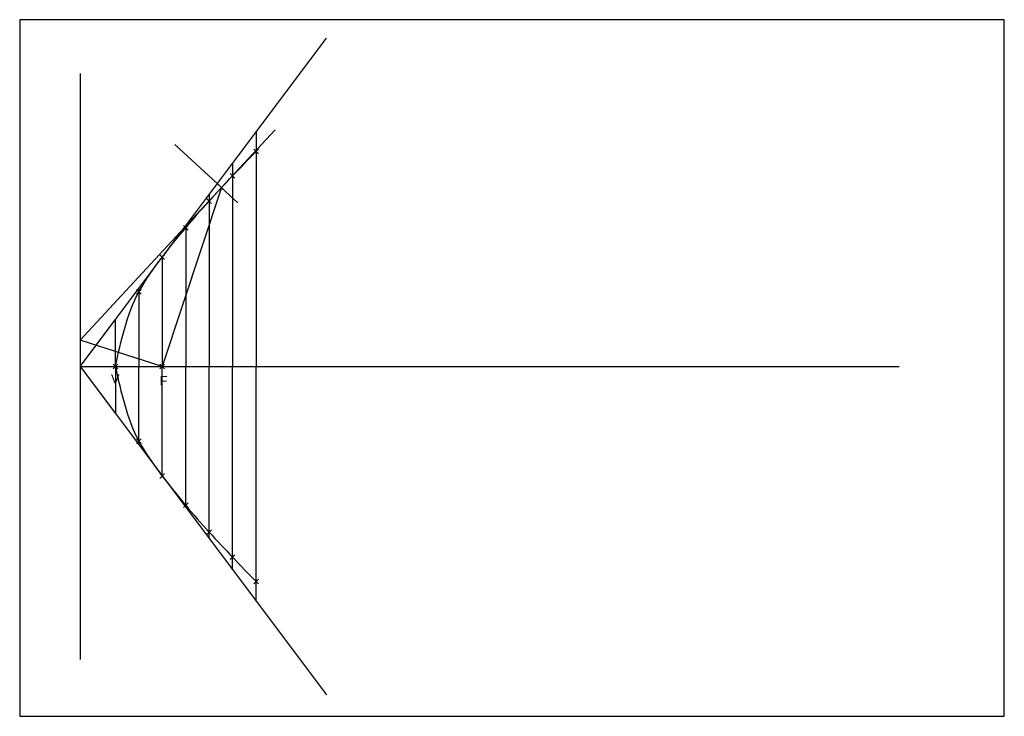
# Model space of a CAD drawing. Header units: millimetres. Extents: x 0 to 420, y 0 to 297.
import ezdxf

# ---------------------------------------------------------------- set-up
doc = ezdxf.new("R2010")
doc.units = ezdxf.units.MM
doc.header["$MEASUREMENT"] = 0
doc.header["$PDMODE"] = 3
doc.styles.get("Standard").update_dxf_attribs({"font": 'arial.ttf'})

msp = doc.modelspace()

# ---------------------------------------------------------------- linework, layer by layer
for p, q in [((40.82, 169.12), (130.82, 289.12)), ((25.82, 274.07), (25.82, 24.17)), ((100.82, 249.12), (100.82, 149.12)), ((90.82, 235.79), (90.82, 149.12)), ((86.09, 225.41), (60.82, 149.12)), ((80.82, 222.45), (80.82, 149.12)), ((70.82, 209.12), (70.82, 149.12)), ((60.82, 195.79), (60.82, 149.12)), ((50.82, 182.45), (50.82, 149.12)), ((25.82, 149.12), (40.82, 169.12)), ((40.82, 149.12), (40.82, 169.12)), ((60.82, 149.12), (25.82, 160.39)), ((25.82, 149.12), (375.18, 149.12)), ((25.82, 149.12), (40.82, 129.12)), ((40.82, 149.12), (40.82, 129.12)), ((50.82, 115.79), (50.82, 149.12)), ((60.82, 102.45), (60.82, 149.12)), ((70.82, 89.12), (70.82, 149.12)), ((80.82, 75.79), (80.82, 149.12)), ((90.82, 62.45), (90.82, 149.12)), ((100.82, 49.12), (100.82, 149.12)), ((40.82, 129.12), (130.82, 9.12))]:
    msp.add_line(p, q)
at = {"color": 215, "true_color": 0xa953a0}
for p, q in [((86.09, 225.41), (108.97, 250.08)), ((25.82, 160.39), (86.09, 225.41))]:
    msp.add_line(p, q, dxfattribs=at)
at = {"color": 30, "true_color": 0xf8991e}
for p, q in [((86.09, 225.41), (66.18, 243.86)), ((86.05, 225.37), (93.04, 218.96))]:
    msp.add_line(p, q, dxfattribs=at)
msp.add_lwpolyline([(0, 0), (420, 0), (420, 297), (0, 297)], close=True)
at = {"color": 152, "true_color": 0x2776bb}
for points in [[(40.82, 149.12), (50.82, 180.92), (60.82, 195.79), (70.82, 208.28), (80.82, 219.67), (90.82, 230.43), (100.82, 240.77)], [(40.82, 149.12), (50.82, 117.32), (60.82, 102.45), (70.82, 89.96), (80.82, 78.57), (90.82, 67.81), (100.82, 57.47)]]:
    msp.add_spline(points, degree=3, dxfattribs=at)
for p in [(100.82, 240.77), (90.82, 230.43), (86.09, 225.41), (80.82, 219.67), (70.82, 208.28), (60.82, 195.79), (50.82, 180.92), (40.82, 149.12), (60.82, 149.12), (50.82, 117.32), (60.82, 102.45), (70.82, 89.96), (80.82, 78.57), (90.82, 67.81), (100.82, 57.47)]:
    msp.add_point(p)

# ---------------------------------------------------------------- texts
for s, p in [('V', (38.9, 141.86)), ('F', (59.61, 141.05))]:
    msp.add_text(s, height=4).set_placement(p)

doc.saveas('drawing.dxf')
